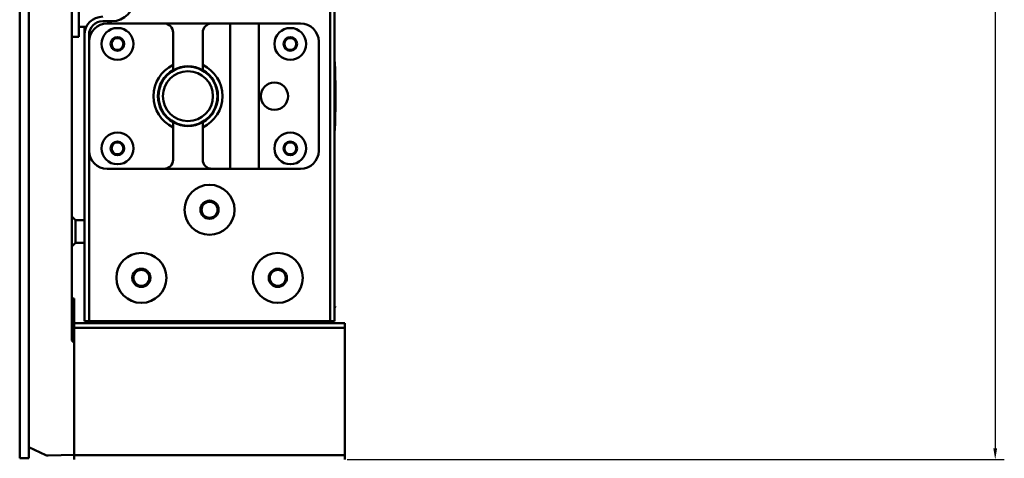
# Model space of a CAD drawing. Header units: millimetres. Extents: x 0 to 2239, y -60 to 841.
# Tile 50 of 151: x 692 to 908, y 280 to 377. Entities that reach past the tile are written whole.
import ezdxf

# ---------------------------------------------------------------- set-up
doc = ezdxf.new("R2010")
doc.units = ezdxf.units.MM
doc.layers.add('Bemaßung (ISO)', color=7, linetype='Continuous', lineweight=25)
doc.layers.add('Sichtbar (ISO)', color=7, linetype='Continuous', lineweight=50)
doc.styles.add('Notiztext (DIN)', font='isocpeur.ttf')
doc.dimstyles.new('Standard (DIN)', dxfattribs={"dimtxt": 3.5, "dimasz": 2.5, "dimexe": 2, "dimexo": 0.5, "dimgap": 0.5, "dimtad": 1, "dimrnd": 1e-08, "dimtxsty": 'Notiztext (DIN)', "dimcen": 0.09, "dimdle": 10, "dimclrd": 256, "dimclre": 256, "dimclrt": 256, "dimadec": 0, "dimazin": 0, "dimtfac": 1, "dimtmove": 0, "dimatfit": 3, "dimfxl": 1, "dimtolj": 1, "dimtzin": 0, "dimlwd": -1, "dimlwe": -1, "dimarcsym": 0})

# ---------------------------------------------------------------- blocks, each defined once
blk = doc.blocks.new('*D25')
at = {"layer": 'Bemaßung (ISO)', "transparency": 16777216}
for p, q in [((763.89, 780.06), (908.39, 780.06)), ((906.39, 777.56), (906.39, 282.56)), ((763.89, 280.06), (908.39, 280.06))]:
    blk.add_line(p, q, dxfattribs=at)
for points in [[(905.97, 777.56), (906.8, 777.56), (906.39, 780.06)], [(905.97, 282.56), (906.8, 282.56), (906.39, 280.06)]]:
    blk.add_solid(points, dxfattribs=at)
at = {"layer": 'Defpoints', "color": 0, "transparency": 16777216}
for p in [(763.39, 780.06), (763.39, 280.06), (906.39, 280.06)]:
    blk.add_point(p, dxfattribs=at)
at = {"layer": 'Bemaßung (ISO)', "transparency": 16777216, "insert": (902.39, 526.74), "char_height": 3.5, "attachment_point": 1, "rotation": 90, "style": 'Notiztext (DIN)'}
blk.add_mtext('\\A1;500', dxfattribs=at)

msp = doc.modelspace()

# ---------------------------------------------------------------- linework, layer by layer
at = {"layer": 'Sichtbar (ISO)'}
for p, q in [((760.135, 749.5629), (760.135, 310.5629)), ((761.135, 749.5629), (761.135, 310.5629)), ((691.885, 530.2129), (691.885, 280.3629)), ((693.885, 530.2129), (693.885, 280.3629)), ((703.385, 306.2879), (703.385, 394.7879)), ((704.885, 379.9839), (704.885, 373.0879)), ((704.885, 375.2879), (706.5261, 375.2879)), ((706.135, 375.2879), (706.135, 373.5629)), ((712.135, 376.5629), (710.135, 376.5629)), ((723.635, 376.0629), (711.135, 376.0629)), ((723.635, 376.0629), (734.135, 376.0629)), ((738.135, 376.0629), (734.135, 376.0629)), ((744.435, 376.0629), (738.135, 376.0629)), ((738.135, 344.0629), (738.135, 376.0629)), ((753.635, 376.0629), (744.435, 376.0629)), ((744.435, 344.0629), (744.435, 376.0629)), ((703.385, 373.0879), (704.885, 373.0879)), ((706.135, 373.5629), (706.135, 310.5629)), ((707.135, 373.5629), (707.135, 372.0629)), ((725.635, 366.933), (725.635, 374.0629)), ((732.135, 366.933), (732.135, 374.0629)), ((707.135, 372.0629), (707.135, 348.0629)), ((757.635, 348.0629), (757.635, 372.0629)), ((725.635, 346.0629), (725.635, 353.1929)), ((732.135, 346.0629), (732.135, 353.1929)), ((707.135, 348.0629), (707.135, 310.5629)), ((711.135, 344.0629), (723.635, 344.0629)), ((734.135, 344.0629), (723.635, 344.0629)), ((734.135, 344.0629), (738.135, 344.0629)), ((744.435, 344.0629), (738.135, 344.0629)), ((744.435, 344.0629), (753.635, 344.0629)), ((704.185, 332.7879), (703.385, 333.5879)), ((704.185, 327.7879), (704.185, 332.7879)), ((704.185, 332.7879), (706.135, 332.7879)), ((704.185, 327.7879), (703.385, 326.9879)), ((704.185, 327.7879), (706.135, 327.7879)), ((703.385, 315.5399), (703.885, 315.5399)), ((703.885, 315.5399), (703.885, 313.7879)), ((703.385, 313.7879), (703.885, 313.7879)), ((703.885, 313.7879), (703.885, 310.0629)), ((761.135, 313.3881), (761.3304, 313.8071)), ((761.3304, 313.8071), (761.135, 313.8071)), ((703.885, 310.0629), (763.385, 310.0629)), ((703.885, 310.0629), (703.885, 309.0629)), ((706.135, 310.5629), (707.135, 310.5629)), ((707.135, 310.5629), (760.135, 310.5629)), ((712.885, 310.0629), (712.885, 310.5629)), ((754.385, 310.0629), (754.385, 310.5629)), ((756.5075, 310.5629), (756.3066, 310.1322)), ((759.5845, 310.0629), (759.8176, 310.5629)), ((760.135, 310.5629), (761.135, 310.5629)), ((763.385, 309.0629), (763.385, 310.0629)), ((703.385, 307.7279), (703.885, 307.7279)), ((703.885, 309.0629), (763.385, 309.0629)), ((703.885, 281.0629), (703.885, 309.0629)), ((763.385, 281.0629), (763.385, 309.0629)), ((703.385, 306.2879), (703.885, 305.7879)), ((693.885, 282.7879), (697.6653, 281.0286)), ((691.885, 280.3629), (693.885, 280.3629)), ((698.1221, 280.9359), (703.885, 281.1371)), ((703.885, 281.0629), (763.385, 281.0629)), ((703.885, 281.0629), (703.885, 280.0629)), ((763.385, 280.0629), (763.385, 281.0629))]:
    msp.add_line(p, q, dxfattribs=at)
for centre, radius in [((713.385, 371.5629), 3.5), ((751.385, 371.5629), 3.5), ((713.385, 371.5629), 1.5), ((713.385, 371.5629), 1.3), ((751.385, 371.5629), 1.5), ((751.385, 371.5629), 1.3), ((728.885, 360.0629), 6.5), ((728.885, 360.0629), 5.5), ((747.885, 360.0629), 3), ((713.385, 348.5629), 3.5), ((751.385, 348.5629), 3.5), ((713.385, 348.5629), 1.5), ((713.385, 348.5629), 1.3), ((751.385, 348.5629), 1.5), ((751.385, 348.5629), 1.3), ((733.635, 335.0629), 5.5), ((733.635, 335.0629), 2), ((733.635, 335.0629), 1.75), ((718.635, 320.0629), 5.5), ((748.635, 320.0629), 5.5), ((718.635, 320.0629), 2), ((718.635, 320.0629), 1.75), ((748.635, 320.0629), 2), ((748.635, 320.0629), 1.75)]:
    msp.add_circle(centre, radius, dxfattribs=at)
for centre, radius, start, end in [((712.135, 381.5629), 5, 270, 0), ((710.135, 373.5629), 4, 90.000002, 180), ((710.135, 373.5629), 3, 90.000001, 179.999999), ((711.135, 372.0629), 4, 90, 180), ((723.635, 374.0629), 2, 0, 90), ((734.135, 374.0629), 2, 90, 180), ((753.635, 372.0629), 4, 0, 90), ((728.885, 360.0629), 7.6, 115.317348, 244.682652), ((728.885, 360.0629), 6.6, 60.499955, 119.500045), ((728.885, 360.0629), 7.6, 295.317348, 64.682652), ((728.885, 360.0629), 6.6, 119.500045, 240.499955), ((728.885, 360.0629), 6.6, 299.500045, 60.499955), ((728.885, 360.0629), 6.6, 240.499955, 299.500045), ((711.135, 348.0629), 4, 180, 270), ((753.635, 348.0629), 4, 270, 0), ((723.635, 346.0629), 2, 270, 0), ((734.135, 346.0629), 2, 180, 270), ((698.0872, 281.9353), 1, 245.043485, 272)]:
    msp.add_arc(centre, radius, start, end, dxfattribs=at)
msp.add_ellipse((724.7047, 360.0629), major_axis=(0, -78.5442), ratio=0.46630766, start_param=1.46744811, end_param=1.67414454, dxfattribs=at)
for points, weights in [([(725.635, 366.933), (725.635, 366.3305), (725.635, 365.8073)], [1.0119729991, 1.01637057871, 1.01437217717]), ([(732.135, 365.8073), (732.135, 366.3305), (732.135, 366.933)], [1.01437217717, 1.01637057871, 1.0119729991]), ([(725.635, 354.3186), (725.635, 353.7954), (725.635, 353.1929)], [1.01437217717, 1.01637057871, 1.0119729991]), ([(732.135, 353.1929), (732.135, 353.7954), (732.135, 354.3186)], [1.0119729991, 1.01637057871, 1.01437217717])]:
    msp.add_rational_spline(points, weights, degree=2, dxfattribs=at)
msp.add_open_spline([(756.3066, 310.1322), (756.296, 310.1092), (756.2856, 310.0861), (756.2753, 310.0628)], degree=3, dxfattribs=at)

# ---------------------------------------------------------------- dimensions: what is measured, and where the dimension line sits
at = {"layer": 'Bemaßung (ISO)'}
dim = msp.add_linear_dim(base=(906.385, 280.0629), p1=(763.385, 780.0629), p2=(763.385, 280.0629), angle=90, dimstyle='Standard (DIN)', override={"dimgap": 0.5, "dimdec": 2, "dimtol": 0, "dimlim": 0, "dimtp": 0, "dimtm": 0, "dimtdec": 2, "dimtofl": 0, "dimatfit": 1}, dxfattribs=at)
dim.commit()
dim.dimension.update_dxf_attribs({"geometry": '*D25', "text_midpoint": (906.385, 530.0629), "dimtype": 160})

doc.saveas('drawing.dxf')
